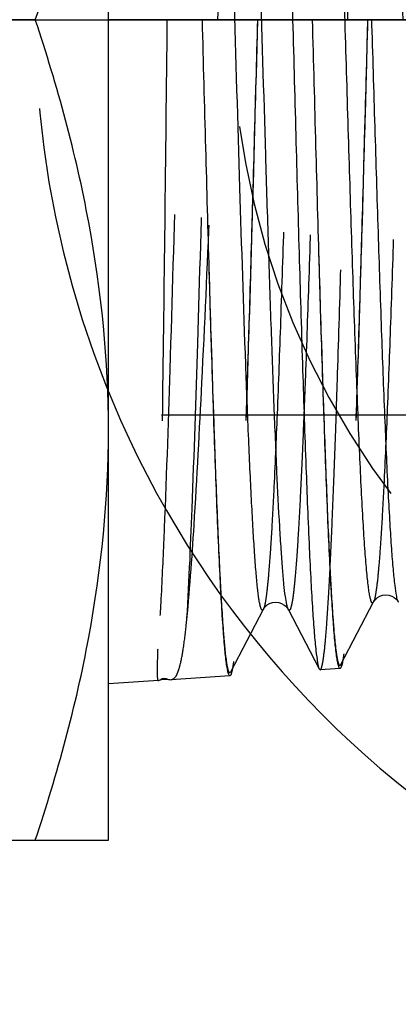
# Model space of a CAD drawing. Header units: millimetres. Extents: x 439 to 561, y 483 to 517.
# Tile 4 of 9: x 523.49 to 529.64, y 484 to 500. Entities that reach past the tile are written whole.
import ezdxf

# ---------------------------------------------------------------- set-up
doc = ezdxf.new("R2010")
doc.units = ezdxf.units.MM
doc.header["$LTSCALE"] = 65.185185
doc.linetypes.add('CENTER', pattern=[0.6, 0.375, -0.075, 0.075, -0.075])
doc.linetypes.add('HIDDEN', pattern=[0.2, 0.1, -0.1])
for name, color, linetype in [('ACHSEN_S', 7, 'CONTINUOUS'), ('KONST.EL_MIT_GEO', 7, 'CONTINUOUS'), ('KURVEN', 7, 'CONTINUOUS')]:
    doc.layers.add(name, color=color, linetype=linetype)

msp = doc.modelspace()

# ---------------------------------------------------------------- linework, layer by layer
at = {"layer": 'ACHSEN_S', "color": 2, "linetype": 'CENTER'}
msp.add_line((439.256, 500), (560.744, 500), dxfattribs=at)
at = {"layer": 'KONST.EL_MIT_GEO', "color": 7, "linetype": 'Continuous'}
for p, q in [((524.931, 486.668), (524.931, 513.332)), ((523.74, 500), (516.247, 500)), ((529.216, 499.917), (529.214, 500.002)), ((526.92, 489.402), (527.45, 490.419)), ((527.854, 490.419), (528.359, 489.45)), ((528.711, 489.521), (529.241, 490.538)), ((528.359, 489.45), (528.374, 489.436)), ((528.697, 489.457), (528.374, 489.436)), ((526.906, 489.338), (525.949, 489.275)), ((525.744, 489.261), (524.931, 489.207)), ((515.056, 486.668), (524.931, 486.668))]:
    msp.add_line(p, q, dxfattribs=at)
at = {"layer": 'KONST.EL_MIT_GEO', "color": 8, "linetype": 'HIDDEN'}
msp.add_line((512.756, 493.581), (538.461, 493.581), dxfattribs=at)
at = {"layer": 'KONST.EL_MIT_GEO', "color": 7, "linetype": 'Continuous'}
for points in [[(529.241, 490.538), (529.243, 490.54), (529.249, 490.551), (529.259, 490.565), (529.277, 490.584), (529.305, 490.608), (529.343, 490.631), (529.388, 490.647), (529.438, 490.654), (529.491, 490.649), (529.537, 490.634), (529.575, 490.613), (529.604, 490.59), (529.625, 490.568), (529.636, 490.552), (529.643, 490.541), (529.645, 490.538)], [(527.45, 490.419), (527.451, 490.421), (527.458, 490.432), (527.468, 490.446), (527.485, 490.465), (527.513, 490.489), (527.552, 490.512), (527.596, 490.528), (527.647, 490.535), (527.7, 490.53), (527.746, 490.515), (527.783, 490.494), (527.813, 490.471), (527.833, 490.449), (527.845, 490.433), (527.852, 490.422), (527.854, 490.419)], [(525.751, 489.263), (525.77, 489.271), (525.815, 489.284), (525.866, 489.286), (525.909, 489.28)]]:
    msp.add_lwpolyline(points, dxfattribs=at)
at = {"layer": 'KONST.EL_MIT_GEO', "color": 8, "linetype": 'HIDDEN'}
for points, knots in [([(526.07, 510.717), (526.065, 510.717), (526.063, 510.691), (526.056, 510.661), (526.052, 510.592), (526.046, 510.505), (526.04, 510.389), (526.032, 510.186), (526.022, 509.871), (526.01, 509.424), (525.999, 508.885), (525.987, 508.26), (525.975, 507.556), (525.964, 506.779), (525.948, 505.62), (525.928, 504.05), (525.905, 502.065), (525.89, 500.697), (525.882, 500)], [0, 0, 0, 0, 0.001295, 0.004915, 0.010919, 0.019302, 0.030044, 0.043122, 0.076158, 0.118093, 0.168524, 0.226969, 0.292858, 0.365561, 0.444376, 0.617264, 0.804867, 1, 1, 1, 1]), ([(526.707, 500), (526.734, 500.657), (526.787, 501.948), (526.867, 503.828), (526.947, 505.575), (527.027, 507.129), (527.096, 508.278), (527.153, 509.061), (527.194, 509.534), (527.234, 509.923), (527.272, 510.228), (527.312, 510.442), (527.341, 510.557), (527.361, 510.596)], [0, 0, 0, 0, 0.185655, 0.364827, 0.531368, 0.679527, 0.804215, 0.856381, 0.901147, 0.938133, 0.967045, 0.987675, 1, 1, 1, 1]), ([(527.801, 510.602), (527.795, 510.603), (527.781, 510.583), (527.771, 510.546), (527.757, 510.481), (527.737, 510.348), (527.713, 510.117), (527.686, 509.769), (527.659, 509.326), (527.631, 508.793), (527.604, 508.176), (527.576, 507.479), (527.548, 506.711), (527.51, 505.563), (527.463, 504.01), (527.408, 502.044), (527.372, 500.69), (527.354, 500)], [0, 0, 0, 0, 0.00173, 0.005495, 0.011564, 0.019979, 0.043814, 0.076833, 0.118731, 0.169118, 0.227508, 0.29334, 0.365983, 0.444733, 0.617488, 0.804967, 1, 1, 1, 1]), ([(527.816, 510.538), (527.813, 510.544), (527.801, 510.56), (527.779, 510.531), (527.771, 510.492), (527.755, 510.423), (527.742, 510.33), (527.727, 510.209), (527.713, 510.063), (527.699, 509.89), (527.685, 509.692), (527.665, 509.379), (527.64, 508.929), (527.611, 508.32), (527.583, 507.626), (527.554, 506.854), (527.515, 505.691), (527.467, 504.108), (527.41, 502.097), (527.373, 500.709), (527.354, 500)], [0, 0, 0, 0, 0.001911, 0.003744, 0.007764, 0.014242, 0.02321, 0.034663, 0.048584, 0.064938, 0.083686, 0.104783, 0.153802, 0.2115, 0.277282, 0.35048, 0.430343, 0.606728, 0.799233, 1, 1, 1, 1]), ([(528.822, 500), (528.84, 500.661), (528.875, 501.959), (528.928, 503.847), (528.981, 505.597), (529.033, 507.145), (529.079, 508.284), (529.117, 509.054), (529.143, 509.512), (529.17, 509.884), (529.194, 510.169), (529.222, 510.36), (529.238, 510.46), (529.254, 510.49)], [0, 0, 0, 0, 0.188812, 0.370801, 0.539473, 0.688781, 0.813385, 0.864987, 0.908821, 0.944495, 0.9717, 0.990223, 1, 1, 1, 1]), ([(529.593, 510.483), (529.587, 510.484), (529.573, 510.464), (529.563, 510.428), (529.548, 510.364), (529.529, 510.232), (529.504, 510.004), (529.478, 509.66), (529.45, 509.222), (529.423, 508.695), (529.395, 508.084), (529.367, 507.395), (529.34, 506.635), (529.301, 505.501), (529.255, 503.965), (529.2, 502.021), (529.163, 500.683), (529.145, 500)], [0, 0, 0, 0, 0.001741, 0.005511, 0.011583, 0.02, 0.043837, 0.076857, 0.118755, 0.169142, 0.227532, 0.293363, 0.366004, 0.444753, 0.617504, 0.804975, 1, 1, 1, 1]), ([(529.607, 510.419), (529.604, 510.425), (529.593, 510.441), (529.571, 510.413), (529.562, 510.375), (529.546, 510.307), (529.533, 510.215), (529.519, 510.096), (529.505, 509.951), (529.491, 509.78), (529.476, 509.585), (529.456, 509.275), (529.431, 508.83), (529.403, 508.228), (529.374, 507.542), (529.346, 506.779), (529.306, 505.629), (529.258, 504.063), (529.201, 502.074), (529.164, 500.701), (529.145, 500)], [0, 0, 0, 0, 0.001944, 0.00377, 0.007773, 0.014229, 0.023176, 0.034612, 0.048516, 0.064853, 0.083587, 0.104673, 0.153672, 0.211358, 0.277137, 0.350335, 0.430207, 0.606623, 0.799177, 1, 1, 1, 1]), ([(526.545, 509.808), (526.542, 509.813), (526.534, 509.828), (526.512, 509.813), (526.504, 509.781), (526.489, 509.732), (526.477, 509.662), (526.464, 509.57), (526.451, 509.459), (526.433, 509.269), (526.41, 508.982), (526.384, 508.581), (526.359, 508.106), (526.333, 507.562), (526.307, 506.953), (526.272, 506.028), (526.208, 504.161), (526.126, 501.301), (526.031, 497.804), (525.937, 494.532), (525.857, 492.133), (525.787, 490.618), (525.751, 490.023), (525.731, 489.771)], [0, 0, 0, 0, 0.000991, 0.001728, 0.003265, 0.0058, 0.009358, 0.013944, 0.019552, 0.026171, 0.042381, 0.062436, 0.086157, 0.113337, 0.143742, 0.177109, 0.251582, 0.422484, 0.60406, 0.773711, 0.911003, 0.962306, 1, 1, 1, 1]), ([(526.949, 509.808), (526.936, 509.782), (526.92, 509.7), (526.896, 509.545), (526.873, 509.317), (526.849, 509.02), (526.825, 508.657), (526.791, 508.048), (526.75, 507.144), (526.703, 505.908), (526.657, 504.497), (526.61, 502.953), (526.547, 500.754), (526.472, 498.005), (526.385, 494.911), (526.299, 492.314), (526.234, 490.785), (526.194, 490.153)], [0, 0, 0, 0, 0.004442, 0.012491, 0.024134, 0.039287, 0.057839, 0.079646, 0.132348, 0.19583, 0.26824, 0.347508, 0.431401, 0.603748, 0.766757, 0.903435, 1, 1, 1, 1]), ([(528.346, 509.522), (528.342, 509.528), (528.334, 509.543), (528.31, 509.525), (528.302, 509.491), (528.287, 509.437), (528.274, 509.36), (528.26, 509.261), (528.246, 509.139), (528.226, 508.932), (528.202, 508.621), (528.175, 508.185), (528.147, 507.67), (528.12, 507.081), (528.092, 506.423), (528.053, 505.428), (528.006, 504.066), (527.952, 502.327), (527.897, 500.497), (527.842, 498.647), (527.787, 496.849), (527.732, 495.17), (527.678, 493.677), (527.631, 492.574), (527.592, 491.827), (527.564, 491.38), (527.537, 491.016), (527.511, 490.737), (527.484, 490.548), (527.466, 490.449), (527.45, 490.419)], [0, 0, 0, 0, 0.001081, 0.001919, 0.003691, 0.006599, 0.010673, 0.015914, 0.022318, 0.029871, 0.048351, 0.071188, 0.098161, 0.129013, 0.163446, 0.201128, 0.28476, 0.376689, 0.473379, 0.571115, 0.666148, 0.754833, 0.833777, 0.899965, 0.927467, 0.950879, 0.969984, 0.984606, 0.994621, 1, 1, 1, 1]), ([(528.749, 509.522), (528.733, 509.491), (528.715, 509.391), (528.687, 509.202), (528.662, 508.921), (528.634, 508.555), (528.607, 508.106), (528.567, 507.355), (528.52, 506.248), (528.466, 504.75), (528.411, 503.068), (528.356, 501.267), (528.301, 499.417), (528.246, 497.589), (528.191, 495.852), (528.144, 494.493), (528.106, 493.502), (528.078, 492.846), (528.051, 492.26), (528.023, 491.747), (527.996, 491.314), (527.972, 491.004), (527.952, 490.799), (527.939, 490.678), (527.925, 490.579), (527.912, 490.502), (527.897, 490.449), (527.889, 490.415), (527.865, 490.398), (527.857, 490.413), (527.854, 490.419)], [0, 0, 0, 0, 0.005419, 0.015501, 0.030213, 0.049424, 0.072958, 0.10059, 0.167046, 0.246239, 0.335119, 0.430268, 0.528027, 0.624644, 0.716412, 0.799818, 0.837371, 0.871672, 0.90239, 0.929235, 0.951951, 0.970328, 0.977834, 0.984198, 0.989404, 0.993449, 0.996334, 0.998091, 0.998922, 1, 1, 1, 1]), ([(530.137, 509.403), (530.134, 509.409), (530.126, 509.424), (530.102, 509.407), (530.094, 509.374), (530.078, 509.321), (530.066, 509.245), (530.051, 509.147), (530.038, 509.027), (530.018, 508.823), (529.994, 508.516), (529.966, 508.086), (529.939, 507.578), (529.911, 506.997), (529.883, 506.348), (529.845, 505.366), (529.798, 504.021), (529.743, 502.304), (529.688, 500.497), (529.633, 498.67), (529.579, 496.894), (529.524, 495.236), (529.47, 493.76), (529.422, 492.67), (529.383, 491.931), (529.356, 491.489), (529.328, 491.129), (529.303, 490.853), (529.275, 490.666), (529.257, 490.568), (529.241, 490.538)], [0, 0, 0, 0, 0.001101, 0.001939, 0.0037, 0.006593, 0.01065, 0.015877, 0.022265, 0.0298, 0.048251, 0.071055, 0.098, 0.128825, 0.163233, 0.200892, 0.284485, 0.376387, 0.473062, 0.570797, 0.665841, 0.754551, 0.833532, 0.899769, 0.927297, 0.950741, 0.969877, 0.984533, 0.994584, 1, 1, 1, 1]), ([(525.882, 500), (525.87, 498.89), (525.846, 496.78), (525.811, 493.877), (525.775, 491.577), (525.75, 490.277), (525.731, 489.771)], [0, 0, 0, 0, 0.325445, 0.618869, 0.851349, 1, 1, 1, 1]), ([(526.194, 490.153), (526.251, 490.696), (526.342, 492.014), (526.462, 494.271), (526.584, 497.01), (526.665, 498.975), (526.707, 500)], [0, 0, 0, 0, 0.16589, 0.401739, 0.687808, 1, 1, 1, 1]), ([(526.852, 489.57), (526.829, 489.733), (526.794, 490.162), (526.746, 490.944), (526.7, 491.998), (526.631, 493.846), (526.551, 496.54), (526.49, 498.799), (526.458, 500)], [0, 0, 0, 0, 0.04749, 0.123363, 0.225398, 0.350562, 0.654772, 1, 1, 1, 1]), ([(528.638, 489.728), (528.615, 489.899), (528.58, 490.335), (528.534, 491.124), (528.488, 492.171), (528.42, 493.988), (528.341, 496.623), (528.281, 498.829), (528.249, 500)], [0, 0, 0, 0, 0.050147, 0.127785, 0.2307, 0.355921, 0.658239, 1, 1, 1, 1]), ([(528.374, 489.436), (528.38, 489.436), (528.393, 489.457), (528.404, 489.495), (528.418, 489.561), (528.438, 489.696), (528.462, 489.927), (528.489, 490.276), (528.516, 490.719), (528.544, 491.25), (528.571, 491.866), (528.599, 492.56), (528.627, 493.326), (528.665, 494.468), (528.712, 496.013), (528.767, 497.968), (528.803, 499.314), (528.822, 500)], [0, 0, 0, 0, 0.001844, 0.005756, 0.011964, 0.020508, 0.044561, 0.07775, 0.119772, 0.170237, 0.228665, 0.294496, 0.367102, 0.445782, 0.618308, 0.805439, 1, 1, 1, 1]), ([(527.354, 500), (527.336, 499.332), (527.3, 498.021), (527.247, 496.113), (527.194, 494.344), (527.141, 492.779), (527.096, 491.629), (527.057, 490.851), (527.031, 490.389), (527.004, 490.013), (526.98, 489.725), (526.953, 489.533), (526.936, 489.433), (526.92, 489.402)], [0, 0, 0, 0, 0.188818, 0.370885, 0.53964, 0.689006, 0.813616, 0.865202, 0.909008, 0.944645, 0.971806, 0.990278, 1, 1, 1, 1]), ([(527.354, 500), (527.322, 498.813), (527.262, 496.575), (527.182, 493.902), (527.115, 492.058), (527.069, 490.993), (527.022, 490.189), (526.987, 489.744), (526.965, 489.57)], [0, 0, 0, 0, 0.34122, 0.643338, 0.768585, 0.871627, 0.949498, 1, 1, 1, 1]), ([(529.145, 500), (529.127, 499.34), (529.092, 498.044), (529.038, 496.158), (528.985, 494.41), (528.933, 492.862), (528.887, 491.725), (528.849, 490.956), (528.823, 490.498), (528.796, 490.126), (528.771, 489.842), (528.744, 489.651), (528.727, 489.552), (528.711, 489.521)], [0, 0, 0, 0, 0.188748, 0.370754, 0.539463, 0.688804, 0.813415, 0.865015, 0.90884, 0.944507, 0.971704, 0.990221, 1, 1, 1, 1]), ([(529.145, 500), (529.113, 498.829), (529.053, 496.622), (528.974, 493.984), (528.907, 492.162), (528.861, 491.109), (528.814, 490.311), (528.779, 489.868), (528.757, 489.694)], [0, 0, 0, 0, 0.340588, 0.64236, 0.767616, 0.870815, 0.949008, 1, 1, 1, 1]), ([(525.949, 489.275), (525.982, 489.277), (526.032, 489.327), (526.066, 489.411), (526.111, 489.559), (526.155, 489.809), (526.181, 490.027), (526.194, 490.153)], [0, 0, 0, 0, 0.106687, 0.189377, 0.297621, 0.594703, 1, 1, 1, 1]), ([(525.731, 489.771), (525.728, 489.697), (525.723, 489.572), (525.723, 489.403), (525.721, 489.323), (525.732, 489.26), (525.744, 489.261)], [0, 0, 0, 0, 0.43343, 0.744361, 0.931072, 1, 1, 1, 1]), ([(528.669, 489.557), (528.666, 489.567), (528.652, 489.624), (528.644, 489.681), (528.638, 489.728)], [0, 0, 0, 0, 0.185984, 1, 1, 1, 1]), ([(528.757, 489.694), (528.756, 489.682), (528.75, 489.641), (528.744, 489.599), (528.738, 489.57)], [0, 0, 0, 0, 0.283468, 1, 1, 1, 1]), ([(526.883, 489.42), (526.88, 489.428), (526.866, 489.478), (526.858, 489.528), (526.852, 489.57)], [0, 0, 0, 0, 0.17698, 1, 1, 1, 1]), ([(526.965, 489.57), (526.963, 489.558), (526.958, 489.519), (526.952, 489.479), (526.947, 489.451)], [0, 0, 0, 0, 0.282324, 1, 1, 1, 1])]:
    msp.add_open_spline(points, degree=3, knots=knots, dxfattribs=at)
at = {"layer": 'KONST.EL_MIT_GEO', "color": 7, "linetype": 'Continuous'}
for points, knots in [([(529.27, 510.505), (529.276, 510.504), (529.289, 510.483), (529.3, 510.446), (529.314, 510.38), (529.334, 510.246), (529.358, 510.016), (529.385, 509.669), (529.412, 509.229), (529.439, 508.7), (529.467, 508.088), (529.495, 507.398), (529.522, 506.637), (529.561, 505.501), (529.608, 503.964), (529.662, 502.021), (529.699, 500.682), (529.717, 500)], [0, 0, 0, 0, 0.00185, 0.005765, 0.011976, 0.02052, 0.044576, 0.077767, 0.11979, 0.170256, 0.228685, 0.294517, 0.367123, 0.445803, 0.618325, 0.805447, 1, 1, 1, 1]), ([(529.241, 490.538), (529.238, 490.532), (529.23, 490.517), (529.206, 490.534), (529.198, 490.567), (529.182, 490.621), (529.17, 490.698), (529.156, 490.796), (529.142, 490.917), (529.122, 491.122), (529.098, 491.432), (529.071, 491.864), (529.043, 492.376), (529.015, 492.961), (528.988, 493.614), (528.949, 494.603), (528.902, 495.956), (528.847, 497.685), (528.793, 499.503), (528.738, 501.341), (528.683, 503.129), (528.628, 504.797), (528.574, 506.282), (528.527, 507.378), (528.487, 508.121), (528.46, 508.565), (528.433, 508.927), (528.407, 509.205), (528.379, 509.393), (528.362, 509.491), (528.346, 509.522)], [0, 0, 0, 0, 0.00109, 0.001929, 0.003695, 0.006596, 0.010661, 0.015895, 0.022291, 0.029836, 0.048301, 0.071122, 0.098081, 0.128919, 0.16334, 0.201011, 0.284623, 0.376538, 0.473221, 0.570957, 0.665995, 0.754693, 0.833655, 0.899867, 0.927383, 0.95081, 0.96993, 0.984569, 0.994603, 1, 1, 1, 1]), ([(527.628, 509.186), (527.658, 508.623), (527.711, 507.327), (527.812, 504.265), (527.879, 501.766), (527.926, 500)], [0, 0, 0, 0, 0.183976, 0.423217, 1, 1, 1, 1]), ([(527.45, 490.419), (527.447, 490.413), (527.441, 490.401), (527.421, 490.407), (527.412, 490.431), (527.4, 490.466), (527.389, 490.52), (527.371, 490.623), (527.351, 490.793), (527.328, 491.045), (527.305, 491.359), (527.281, 491.734), (527.258, 492.167), (527.234, 492.655), (527.201, 493.404), (527.142, 494.947), (527.064, 497.368), (526.974, 500.426), (526.884, 503.438), (526.795, 506.074), (526.728, 507.668), (526.688, 508.349)], [0, 0, 0, 0, 0.001038, 0.001715, 0.002971, 0.005077, 0.008078, 0.011985, 0.022507, 0.036598, 0.054165, 0.075092, 0.099232, 0.126421, 0.156467, 0.22428, 0.383845, 0.560297, 0.734165, 0.886301, 1, 1, 1, 1]), ([(527.854, 490.419), (527.842, 490.442), (527.826, 490.513), (527.804, 490.648), (527.782, 490.844), (527.76, 491.098), (527.738, 491.41), (527.705, 491.933), (527.667, 492.711), (527.622, 493.78), (527.577, 495.009), (527.533, 496.365), (527.472, 498.326), (527.399, 500.822), (527.312, 503.693), (527.227, 506.193), (527.162, 507.702), (527.124, 508.349)], [0, 0, 0, 0, 0.004349, 0.012015, 0.022995, 0.03724, 0.05466, 0.07515, 0.124798, 0.184921, 0.253987, 0.330231, 0.41171, 0.581982, 0.747571, 0.891751, 1, 1, 1, 1]), ([(523.74, 500), (524.1, 501.078), (524.702, 503.269), (524.931, 505.538), (524.931, 506.666)], [0, 0, 0, 0, 0.501873, 1, 1, 1, 1]), ([(524.931, 493.334), (524.931, 494.462), (524.702, 496.731), (524.1, 498.922), (523.74, 500)], [0, 0, 0, 0, 0.498127, 1, 1, 1, 1]), ([(526.906, 489.338), (526.9, 489.338), (526.886, 489.358), (526.876, 489.395), (526.861, 489.46), (526.841, 489.594), (526.817, 489.826), (526.79, 490.176), (526.763, 490.622), (526.736, 491.157), (526.708, 491.779), (526.68, 492.479), (526.653, 493.252), (526.614, 494.406), (526.568, 495.968), (526.513, 497.944), (526.476, 499.306), (526.458, 500)], [0, 0, 0, 0, 0.001725, 0.005488, 0.011557, 0.019972, 0.043807, 0.076826, 0.118726, 0.169113, 0.227505, 0.293338, 0.365981, 0.444733, 0.617491, 0.80497, 1, 1, 1, 1]), ([(527.926, 500), (527.944, 499.335), (527.979, 498.03), (528.032, 496.131), (528.085, 494.371), (528.138, 492.813), (528.183, 491.668), (528.221, 490.894), (528.248, 490.433), (528.274, 490.059), (528.299, 489.773), (528.326, 489.581), (528.343, 489.48), (528.359, 489.45)], [0, 0, 0, 0, 0.188844, 0.370862, 0.539559, 0.688881, 0.813484, 0.865081, 0.908904, 0.944564, 0.97175, 0.99025, 1, 1, 1, 1]), ([(528.697, 489.457), (528.691, 489.457), (528.677, 489.477), (528.667, 489.513), (528.653, 489.577), (528.633, 489.71), (528.609, 489.939), (528.582, 490.286), (528.554, 490.726), (528.527, 491.256), (528.499, 491.87), (528.472, 492.563), (528.444, 493.327), (528.406, 494.468), (528.359, 496.013), (528.304, 497.967), (528.268, 499.314), (528.249, 500)], [0, 0, 0, 0, 0.001735, 0.005503, 0.011574, 0.01999, 0.043827, 0.076846, 0.118744, 0.169129, 0.227516, 0.293345, 0.365985, 0.444734, 0.617489, 0.804968, 1, 1, 1, 1]), ([(529.645, 490.538), (529.63, 490.567), (529.612, 490.659), (529.586, 490.833), (529.561, 491.091), (529.535, 491.426), (529.509, 491.837), (529.471, 492.525), (529.426, 493.542), (529.374, 494.923), (529.321, 496.484), (529.269, 498.169), (529.234, 499.327), (529.216, 499.917)], [0, 0, 0, 0, 0.010337, 0.029295, 0.056831, 0.092731, 0.136692, 0.188335, 0.312787, 0.461724, 0.629918, 0.811466, 1, 1, 1, 1]), ([(523.74, 486.668), (524.1, 487.747), (524.702, 489.937), (524.931, 492.206), (524.931, 493.334)], [0, 0, 0, 0, 0.501873, 1, 1, 1, 1]), ([(526.947, 489.451), (526.942, 489.423), (526.934, 489.39), (526.918, 489.339), (526.906, 489.338)], [0, 0, 0, 0, 0.708829, 1, 1, 1, 1]), ([(528.711, 489.521), (528.709, 489.516), (528.704, 489.506), (528.686, 489.509), (528.678, 489.531), (528.672, 489.546), (528.669, 489.557)], [0, 0, 0, 0, 0.211606, 0.346529, 0.590249, 1, 1, 1, 1]), ([(528.738, 489.57), (528.733, 489.542), (528.725, 489.509), (528.709, 489.458), (528.697, 489.457)], [0, 0, 0, 0, 0.708421, 1, 1, 1, 1]), ([(525.751, 489.263), (525.764, 489.269), (525.785, 489.289), (525.841, 489.305), (525.882, 489.287), (525.909, 489.28)], [0, 0, 0, 0, 0.250969, 0.49984, 1, 1, 1, 1]), ([(526.92, 489.402), (526.918, 489.398), (526.914, 489.389), (526.899, 489.387), (526.89, 489.402), (526.886, 489.413), (526.883, 489.42)], [0, 0, 0, 0, 0.249751, 0.401662, 0.624001, 1, 1, 1, 1]), ([(525.744, 489.261), (525.745, 489.261), (525.748, 489.262), (525.75, 489.263), (525.751, 489.263)], [0, 0, 0, 0, 0.455675, 1, 1, 1, 1])]:
    msp.add_open_spline(points, degree=3, knots=knots, dxfattribs=at)
msp.add_open_spline([(525.909, 489.28), (525.922, 489.276), (525.935, 489.274), (525.949, 489.275)], degree=3, dxfattribs=at)
at = {"layer": 'KURVEN', "color": 8, "linetype": 'HIDDEN'}
msp.add_line((526.455, 500), (524.929, 500), dxfattribs=at)
at = {"layer": 'KURVEN', "color": 40, "linetype": 'Continuous'}
msp.add_line((539.744, 500), (526.455, 500), dxfattribs=at)
msp.add_arc((539.744, 500), 16, 204, 138.4784, dxfattribs=at)
at = {"layer": 'KURVEN', "color": 8, "linetype": 'HIDDEN'}
for radius, start, end in [(16, 138.4784, 204), (12.8, 129.4309, 227.0046)]:
    msp.add_arc((539.744, 500), radius, start, end, dxfattribs=at)

doc.saveas('drawing.dxf')
